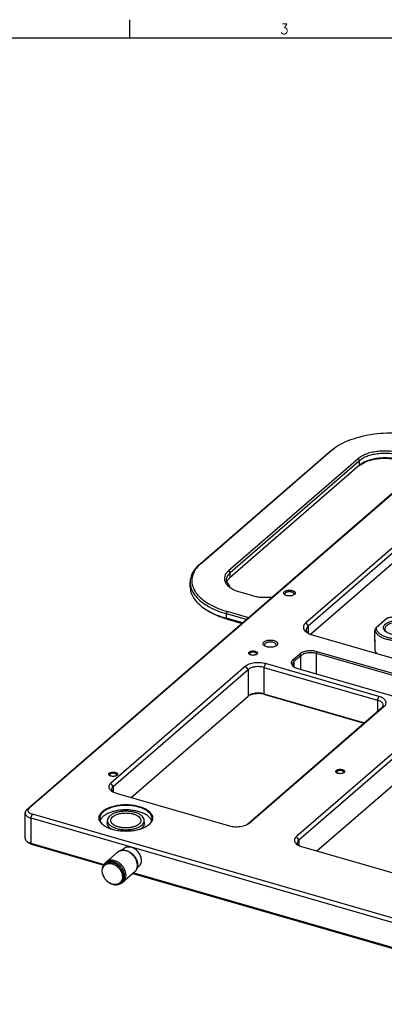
# Model space of a CAD drawing. Header units: inches. Extents: x 0 to 882, y 0 to 559.
# Tile 4 of 22: x 181 to 307, y 220 to 559. Entities that reach past the tile are written whole.
import ezdxf

# ---------------------------------------------------------------- set-up
doc = ezdxf.new("R2010")
doc.units = ezdxf.units.IN
doc.layers.add('1', color=7, linetype='Continuous')
doc.styles.add('CONVERTER_11', font='txt.shx', dxfattribs={"width": 0.9})

# ---------------------------------------------------------------- blocks, each defined once
blk = doc.blocks.new('E7018-24104', base_point=(183.18, 199.86))
at = {"color": 7, "linetype": 'Continuous'}
for p, q in [((416.51, 488.8), (183.71, 287.19)), ((417.38, 489.42), (184.58, 287.8)), ((354.59, 416.44), (279.59, 351.48)), ((355.45, 415.32), (280.45, 350.37)), ((355.45, 411.86), (281.22, 347.57)), ((272.46, 361.2), (272.59, 361.07)), ((275.45, 361.09), (275.6, 361.3)), ((280.16, 348.16), (280.35, 347.97)), ((281.78, 347.39), (326.82, 334.39)), ((265.51, 343.67), (265.66, 343.52)), ((269.29, 343.56), (269.42, 343.8)), ((260.36, 340.67), (260.43, 340.61)), ((262.61, 340.63), (262.65, 340.67)), ((275.24, 338.88), (277.44, 340.79)), ((277.88, 340.23), (275.68, 338.32)), ((320.89, 330.12), (283.34, 340.96)), ((321.78, 330.59), (283.59, 341.61)), ((303.57, 341.58), (304.1, 340.94)), ((258.93, 336.58), (212.59, 296.45)), ((213.45, 295.33), (259.79, 335.47)), ((265.26, 336.2), (304.23, 324.95)), ((304.73, 326.25), (265.76, 337.5)), ((275.44, 336.56), (275.67, 336.33)), ((276.89, 335.81), (313.82, 325.15)), ((219.58, 291.55), (259.79, 326.37)), ((259.78, 326.36), (260.08, 326.53)), ((265.26, 327.11), (299.82, 317.13)), ((265.51, 326.89), (299.69, 317.02)), ((305.69, 322.22), (259.55, 282.25)), ((260.22, 282.7), (306.56, 322.83)), ((322.72, 318.17), (276.38, 278.04)), ((277.24, 276.92), (323.58, 317.05)), ((283.37, 273.13), (324.83, 309.04)), ((212.3, 299.05), (212.37, 298.99)), ((214.55, 299.01), (214.59, 299.05)), ((290.36, 299.94), (290.39, 299.91)), ((292.55, 299.91), (292.58, 299.94)), ((213.22, 293.57), (213.32, 293.47)), ((214.42, 293.04), (253.39, 281.79)), ((183.18, 277.53), (183.18, 286.19)), ((185.18, 284.46), (446.02, 209.16)), ((446.52, 210.46), (185.68, 285.76)), ((209.11, 283.9), (209.01, 283.51)), ((209.11, 283.13), (209.99, 282.07)), ((211.45, 283.17), (211.29, 282.39)), ((212.13, 281.1), (213.25, 280.47)), ((222.35, 280.47), (223.47, 281.1)), ((224.32, 282.39), (224.15, 283.17)), ((226.6, 283.51), (226.49, 283.9)), ((183.91, 276.37), (184.73, 275.8)), ((185.18, 275.8), (210.39, 268.52)), ((185.68, 275.36), (210.22, 268.28)), ((277.01, 275.15), (277.11, 275.05)), ((278.21, 274.62), (317.18, 263.37)), ((220.24, 265.38), (401.9, 212.94)), ((220.49, 265.6), (402.13, 213.17))]:
    blk.add_line(p, q, dxfattribs=at)
at = {"color": 1, "linetype": 'Continuous'}
for p, q in [((279.59, 351.48), (280.45, 350.37)), ((280.45, 350.37), (280.45, 347.91)), ((275.24, 338.88), (275.68, 338.32)), ((277.44, 340.79), (277.88, 340.23)), ((277.88, 335.52), (277.88, 340.23)), ((283.34, 340.96), (283.59, 341.61)), ((283.34, 333.95), (283.34, 340.96)), ((259.79, 335.47), (258.93, 336.58)), ((259.79, 335.47), (259.79, 326.37)), ((265.76, 337.5), (265.26, 336.2)), ((265.26, 336.2), (265.26, 327.11)), ((275.68, 336.33), (275.68, 338.32)), ((265.51, 326.89), (265.26, 327.11)), ((304.23, 324.95), (304.73, 326.25)), ((304.23, 324.95), (304.23, 320.95)), ((306.56, 322.83), (305.69, 322.22)), ((213.45, 295.33), (212.59, 296.45)), ((213.45, 295.33), (213.45, 293.4)), ((183.71, 287.19), (184.58, 287.8)), ((185.18, 284.46), (185.68, 285.76)), ((185.18, 284.46), (185.18, 275.8)), ((260.22, 282.7), (259.76, 282.37)), ((277.24, 276.92), (276.38, 278.04)), ((185.68, 275.36), (185.18, 275.8)), ((277.24, 276.92), (277.24, 274.99))]:
    blk.add_line(p, q, dxfattribs=at)
at = {"color": 7, "linetype": 'Continuous'}
for points, knots in [([(276.01, 361.75), (275.99, 361.85), (275.95, 362.07), (275.68, 362.33), (275.3, 362.53), (274.83, 362.68), (274.29, 362.76), (273.73, 362.76), (273.19, 362.68), (272.72, 362.53), (272.34, 362.33), (272.08, 362.07), (271.98, 361.75), (272.08, 361.44), (272.34, 361.18), (272.72, 360.97), (273.19, 360.83), (273.73, 360.75), (274.29, 360.75), (274.83, 360.83), (275.3, 360.97), (275.68, 361.18), (275.95, 361.44), (275.99, 361.66), (276.01, 361.75)], [0, 0, 0, 0, 0.293149, 0.643799, 1.074196, 1.577203, 2.129259, 2.698518, 3.250573, 3.753581, 4.183977, 4.534627, 4.827777, 5.120926, 5.471576, 5.901972, 6.40498, 6.957035, 7.526294, 8.07835, 8.581357, 9.011754, 9.362404, 9.655553, 9.655553, 9.655553, 9.655553]), ([(275.56, 361.61), (275.51, 361.68), (275.4, 361.83), (275.13, 361.99), (274.8, 362.11), (274.42, 362.19), (274.01, 362.22), (273.6, 362.19), (273.22, 362.11), (272.89, 361.99), (272.63, 361.83), (272.46, 361.64), (272.39, 361.41), (272.44, 361.27), (272.46, 361.2)], [0, 0, 0, 0, 0.250553, 0.554041, 0.908964, 1.303043, 1.71805, 2.133058, 2.527137, 2.88206, 3.185547, 3.4361, 3.650213, 3.864326, 3.864326, 3.864326, 3.864326]), ([(275.6, 361.3), (275.6, 361.36), (275.62, 361.46), (275.58, 361.56), (275.56, 361.61)], [0, 0, 0, 0, 0.1570755, 0.3200218, 0.3200218, 0.3200218, 0.3200218]), ([(279.59, 351.48), (279.41, 351.31), (279.09, 351), (278.8, 350.4), (278.76, 349.77), (278.97, 349.17), (279.41, 348.61), (280.04, 348.12), (280.85, 347.69), (281.46, 347.49), (281.78, 347.39)], [0, 0, 0, 0, 0.722908, 1.354864, 1.943911, 2.554973, 3.243893, 4.040891, 4.952336, 5.967927, 5.967927, 5.967927, 5.967927]), ([(280.45, 350.37), (280.29, 350.2), (279.98, 349.9), (279.75, 349.3), (279.81, 348.67), (280.04, 348.34), (280.16, 348.16)], [0, 0, 0, 0, 0.693911, 1.292184, 1.865677, 2.498446, 2.498446, 2.498446, 2.498446]), ([(269.94, 344.37), (269.92, 344.48), (269.88, 344.72), (269.6, 345.03), (269.19, 345.28), (268.68, 345.47), (268.08, 345.59), (267.44, 345.63), (266.8, 345.59), (266.21, 345.47), (265.69, 345.28), (265.29, 345.03), (265.01, 344.72), (264.91, 344.37), (265.01, 344.01), (265.29, 343.71), (265.69, 343.45), (266.21, 343.26), (266.8, 343.14), (267.44, 343.1), (268.08, 343.14), (268.68, 343.26), (269.19, 343.45), (269.6, 343.71), (269.88, 344.01), (269.92, 344.25), (269.94, 344.37)], [0, 0, 0, 0, 0.334551, 0.726039, 1.200239, 1.754805, 2.370553, 3.019001, 3.667449, 4.283197, 4.837763, 5.311962, 5.703451, 6.038002, 6.372553, 6.764041, 7.238241, 7.792807, 8.408555, 9.057003, 9.70545, 10.321198, 10.875764, 11.349964, 11.741453, 12.076003, 12.076003, 12.076003, 12.076003]), ([(263.01, 341.12), (262.99, 341.19), (262.96, 341.35), (262.76, 341.54), (262.48, 341.7), (262.12, 341.81), (261.72, 341.87), (261.3, 341.87), (260.89, 341.81), (260.54, 341.7), (260.25, 341.54), (260.06, 341.35), (259.98, 341.12), (260.06, 340.88), (260.25, 340.69), (260.54, 340.53), (260.89, 340.42), (261.3, 340.36), (261.72, 340.36), (262.12, 340.42), (262.48, 340.53), (262.76, 340.69), (262.96, 340.88), (262.99, 341.04), (263.01, 341.12)], [0, 0, 0, 0, 0.219862, 0.48285, 0.805647, 1.182902, 1.596944, 2.023888, 2.43793, 2.815186, 3.137982, 3.400971, 3.620832, 3.840694, 4.103682, 4.426479, 4.803735, 5.217776, 5.644721, 6.058762, 6.436018, 6.758815, 7.021803, 7.241665, 7.241665, 7.241665, 7.241665]), ([(269.42, 343.8), (269.43, 343.89), (269.45, 344.07), (269.3, 344.33), (269.05, 344.54), (268.71, 344.72), (268.28, 344.85), (267.81, 344.93), (267.31, 344.94), (266.82, 344.9), (266.37, 344.79), (265.99, 344.64), (265.69, 344.43), (265.49, 344.2), (265.41, 343.92), (265.48, 343.76), (265.51, 343.67)], [0, 0, 0, 0, 0.251788, 0.525341, 0.852666, 1.242875, 1.688899, 2.174199, 2.677061, 3.173721, 3.641121, 4.059793, 4.417448, 4.714392, 4.971255, 5.229842, 5.229842, 5.229842, 5.229842]), ([(283.59, 341.61), (283.32, 341.68), (282.78, 341.81), (281.92, 341.91), (281.05, 341.92), (280.18, 341.85), (279.36, 341.7), (278.62, 341.47), (277.97, 341.18), (277.61, 340.91), (277.44, 340.79)], [0, 0, 0, 0, 0.823884, 1.688811, 2.57061, 3.443941, 4.284045, 5.068546, 5.779501, 6.406054, 6.406054, 6.406054, 6.406054]), ([(303.3, 342.62), (303.31, 342.44), (303.34, 342.08), (303.49, 341.75), (303.57, 341.58)], [0, 0, 0, 0, 0.52657, 1.078857, 1.078857, 1.078857, 1.078857]), ([(262.65, 340.67), (262.67, 340.72), (262.72, 340.82), (262.68, 341), (262.56, 341.16), (262.36, 341.28), (262.11, 341.38), (261.82, 341.44), (261.51, 341.46), (261.19, 341.44), (260.9, 341.38), (260.65, 341.28), (260.45, 341.16), (260.33, 341), (260.29, 340.82), (260.34, 340.72), (260.36, 340.67)], [0, 0, 0, 0, 0.168607, 0.331617, 0.520184, 0.750053, 1.021212, 1.324137, 1.644112, 1.964088, 2.267012, 2.538171, 2.76804, 2.956606, 3.119616, 3.288223, 3.288223, 3.288223, 3.288223]), ([(275.24, 338.88), (275.11, 338.75), (274.87, 338.52), (274.65, 338.07), (274.62, 337.6), (274.78, 337.14), (275.11, 336.73), (275.58, 336.36), (276.19, 336.04), (276.65, 335.89), (276.89, 335.81)], [0, 0, 0, 0, 0.54218, 1.016147, 1.457931, 1.916228, 2.432916, 3.030663, 3.714246, 4.475937, 4.475937, 4.475937, 4.475937]), ([(283.34, 340.96), (283.1, 341.02), (282.62, 341.14), (281.86, 341.22), (281.08, 341.24), (280.31, 341.17), (279.58, 341.04), (278.92, 340.84), (278.34, 340.58), (278.02, 340.34), (277.88, 340.23)], [0, 0, 0, 0, 0.732342, 1.501167, 2.284989, 3.061284, 3.808044, 4.505379, 5.13734, 5.694276, 5.694276, 5.694276, 5.694276]), ([(265.76, 337.5), (265.46, 337.57), (264.85, 337.72), (263.9, 337.83), (262.93, 337.84), (261.97, 337.76), (261.06, 337.6), (260.23, 337.34), (259.51, 337.02), (259.11, 336.72), (258.93, 336.58)], [0, 0, 0, 0, 0.915428, 1.876459, 2.856237, 3.826606, 4.760057, 5.631725, 6.421677, 7.117847, 7.117847, 7.117847, 7.117847]), ([(265.26, 336.2), (265.02, 336.26), (264.53, 336.38), (263.77, 336.46), (263, 336.48), (262.23, 336.41), (261.5, 336.28), (260.84, 336.07), (260.26, 335.82), (259.94, 335.58), (259.79, 335.47)], [0, 0, 0, 0, 0.732341, 1.501166, 2.284987, 3.061282, 3.808041, 4.505375, 5.137335, 5.694271, 5.694271, 5.694271, 5.694271]), ([(275.68, 338.32), (275.54, 338.19), (275.29, 337.95), (275.11, 337.47), (275.16, 336.97), (275.35, 336.7), (275.44, 336.56)], [0, 0, 0, 0, 0.555131, 1.03375, 1.492546, 1.998763, 1.998763, 1.998763, 1.998763]), ([(265.26, 327.11), (265.02, 327.16), (264.53, 327.29), (263.77, 327.37), (263, 327.38), (262.23, 327.32), (261.5, 327.18), (260.84, 326.98), (260.26, 326.72), (259.94, 326.48), (259.79, 326.37)], [0, 0, 0, 0, 0.732341, 1.501165, 2.284987, 3.061281, 3.80804, 4.505374, 5.137334, 5.69427, 5.69427, 5.69427, 5.69427]), ([(265.51, 326.89), (265.21, 326.96), (264.6, 327.11), (263.65, 327.2), (262.68, 327.19), (261.73, 327.07), (260.86, 326.87), (260.33, 326.64), (260.08, 326.53)], [0, 0, 0, 0, 0.918271, 1.883987, 2.863614, 3.822434, 4.72751, 5.550874, 5.550874, 5.550874, 5.550874]), ([(305.69, 322.22), (305.81, 322.33), (306.03, 322.54), (306.22, 322.94), (306.25, 323.36), (306.1, 323.76), (305.81, 324.13), (305.39, 324.46), (304.85, 324.75), (304.44, 324.88), (304.23, 324.95)], [0, 0, 0, 0, 0.481939, 0.903243, 1.295941, 1.703316, 2.162596, 2.693928, 3.301559, 3.978621, 3.978621, 3.978621, 3.978621]), ([(306.56, 322.83), (306.7, 322.97), (306.97, 323.24), (307.21, 323.74), (307.25, 324.26), (307.07, 324.76), (306.71, 325.23), (306.18, 325.64), (305.51, 325.99), (305, 326.16), (304.73, 326.25)], [0, 0, 0, 0, 0.602423, 1.129052, 1.619924, 2.129143, 2.703242, 3.367406, 4.126943, 4.973267, 4.973267, 4.973267, 4.973267]), ([(292.97, 300.43), (292.95, 300.51), (292.92, 300.67), (292.72, 300.86), (292.44, 301.02), (292.08, 301.13), (291.68, 301.19), (291.26, 301.19), (290.86, 301.13), (290.5, 301.02), (290.21, 300.86), (290.02, 300.67), (289.94, 300.43), (290.02, 300.2), (290.21, 300), (290.5, 299.85), (290.86, 299.74), (291.26, 299.68), (291.68, 299.68), (292.08, 299.74), (292.44, 299.85), (292.72, 300), (292.92, 300.2), (292.95, 300.36), (292.97, 300.43)], [0, 0, 0, 0, 0.219862, 0.48285, 0.805647, 1.182902, 1.596944, 2.023888, 2.43793, 2.815186, 3.137982, 3.400971, 3.620832, 3.840694, 4.103682, 4.426479, 4.803735, 5.217776, 5.644721, 6.058762, 6.436018, 6.758815, 7.021803, 7.241665, 7.241665, 7.241665, 7.241665]), ([(214.95, 299.49), (214.93, 299.57), (214.9, 299.73), (214.7, 299.92), (214.42, 300.08), (214.06, 300.19), (213.66, 300.25), (213.24, 300.25), (212.83, 300.19), (212.48, 300.08), (212.19, 299.92), (212, 299.73), (211.92, 299.49), (212, 299.26), (212.19, 299.06), (212.48, 298.91), (212.83, 298.8), (213.24, 298.74), (213.66, 298.74), (214.06, 298.8), (214.42, 298.91), (214.7, 299.06), (214.9, 299.26), (214.93, 299.42), (214.95, 299.49)], [0, 0, 0, 0, 0.219862, 0.48285, 0.805647, 1.182902, 1.596944, 2.023888, 2.43793, 2.815186, 3.137982, 3.400971, 3.620832, 3.840694, 4.103682, 4.426479, 4.803735, 5.217776, 5.644721, 6.058762, 6.436018, 6.758815, 7.021803, 7.241665, 7.241665, 7.241665, 7.241665]), ([(214.59, 299.05), (214.61, 299.1), (214.66, 299.2), (214.62, 299.38), (214.5, 299.54), (214.3, 299.66), (214.05, 299.76), (213.76, 299.82), (213.45, 299.84), (213.13, 299.82), (212.84, 299.76), (212.59, 299.66), (212.39, 299.54), (212.27, 299.38), (212.23, 299.2), (212.28, 299.1), (212.3, 299.05)], [0, 0, 0, 0, 0.168606, 0.331616, 0.520183, 0.750052, 1.021212, 1.324136, 1.644111, 1.964086, 2.267009, 2.538168, 2.768036, 2.956602, 3.119611, 3.288218, 3.288218, 3.288218, 3.288218]), ([(292.58, 299.94), (292.61, 300), (292.68, 300.1), (292.66, 300.29), (292.55, 300.45), (292.35, 300.59), (292.1, 300.69), (291.8, 300.76), (291.47, 300.78), (291.14, 300.76), (290.84, 300.69), (290.58, 300.59), (290.39, 300.45), (290.27, 300.29), (290.26, 300.1), (290.33, 300), (290.36, 299.94)], [0, 0, 0, 0, 0.182773, 0.35072, 0.540258, 0.773058, 1.051301, 1.365108, 1.698138, 2.031167, 2.344973, 2.623216, 2.856016, 3.045554, 3.2135, 3.396274, 3.396274, 3.396274, 3.396274]), ([(212.59, 296.45), (212.44, 296.31), (212.17, 296.05), (211.93, 295.55), (211.89, 295.03), (212.07, 294.52), (212.44, 294.06), (212.97, 293.64), (213.64, 293.29), (214.15, 293.12), (214.42, 293.04)], [0, 0, 0, 0, 0.602421, 1.129049, 1.61992, 2.129138, 2.703237, 3.3674, 4.126936, 4.973259, 4.973259, 4.973259, 4.973259]), ([(213.45, 295.33), (213.32, 295.2), (213.07, 294.96), (212.89, 294.48), (212.94, 293.98), (213.12, 293.71), (213.22, 293.57)], [0, 0, 0, 0, 0.555127, 1.033744, 1.492537, 1.99875, 1.99875, 1.99875, 1.99875]), ([(184.58, 287.8), (184.47, 287.69), (184.26, 287.48), (184.14, 287.05), (184.26, 286.63), (184.59, 286.26), (185.07, 285.96), (185.47, 285.83), (185.68, 285.76)], [0, 0, 0, 0, 0.469784, 0.871244, 1.272703, 1.742487, 2.311524, 2.976999, 2.976999, 2.976999, 2.976999]), ([(227, 284.47), (226.96, 284.79), (226.87, 285.49), (226.2, 286.42), (225.22, 287.25), (223.92, 287.95), (222.36, 288.5), (220.62, 288.88), (218.75, 289.07), (216.85, 289.07), (214.98, 288.88), (213.24, 288.5), (211.69, 287.95), (210.39, 287.25), (209.4, 286.42), (208.76, 285.49), (208.53, 284.47), (208.76, 283.45), (209.4, 282.51), (210.39, 281.69), (211.69, 280.99), (213.24, 280.43), (214.98, 280.05), (216.85, 279.86), (218.75, 279.86), (220.62, 280.05), (222.36, 280.43), (223.92, 280.99), (225.22, 281.69), (226.2, 282.51), (226.87, 283.45), (226.96, 284.14), (227, 284.47)], [0, 0, 0, 0, 0.977296, 2.06804, 3.340199, 4.812266, 6.467757, 8.267811, 10.159701, 12.083024, 13.974913, 15.774968, 17.430458, 18.902526, 20.174685, 21.265429, 22.242725, 23.220021, 24.310765, 25.582924, 27.054992, 28.710482, 30.510536, 32.402426, 34.325749, 36.217639, 38.017693, 39.673183, 41.145251, 42.41741, 43.508154, 44.48545, 44.48545, 44.48545, 44.48545]), ([(213.3, 288.19), (212.77, 288.01), (211.76, 287.68), (210.46, 286.95), (209.48, 286.1), (208.89, 285.14), (208.72, 284.07), (208.98, 283.45), (209.11, 283.13)], [0, 0, 0, 0, 1.683168, 3.170472, 4.44574, 5.534562, 6.520631, 7.533873, 7.533873, 7.533873, 7.533873]), ([(225.6, 282.04), (225.88, 282.32), (226.42, 282.85), (226.84, 283.87), (226.79, 284.93), (226.27, 285.92), (225.37, 286.79), (224.12, 287.54), (222.6, 288.14), (220.85, 288.56), (218.96, 288.79), (217.03, 288.81), (215.12, 288.64), (213.9, 288.34), (213.3, 288.19)], [0, 0, 0, 0, 1.19464, 2.228867, 3.209367, 4.26895, 5.503212, 6.948324, 8.59505, 10.405202, 12.32284, 14.282093, 16.213525, 18.050068, 18.050068, 18.050068, 18.050068]), ([(183.71, 287.19), (183.63, 287.11), (183.48, 286.97), (183.31, 286.72), (183.2, 286.46), (183.18, 286.28), (183.18, 286.19)], [0, 0, 0, 0, 0.329555, 0.62898, 0.905125, 1.16841, 1.16841, 1.16841, 1.16841]), ([(183.18, 286.19), (183.19, 286.07), (183.22, 285.82), (183.42, 285.48), (183.72, 285.16), (184.12, 284.88), (184.62, 284.64), (184.98, 284.52), (185.18, 284.46)], [0, 0, 0, 0, 0.352572, 0.734622, 1.166664, 1.658082, 2.209302, 2.814444, 2.814444, 2.814444, 2.814444]), ([(213.3, 286.63), (212.82, 286.47), (211.9, 286.18), (210.69, 285.53), (209.72, 284.81), (209.3, 284.19), (209.11, 283.9)], [0, 0, 0, 0, 1.523387, 2.890556, 4.086052, 5.119432, 5.119432, 5.119432, 5.119432]), ([(226.49, 283.9), (226.32, 284.17), (225.93, 284.74), (225.06, 285.43), (223.97, 286.05), (222.67, 286.55), (221.22, 286.92), (219.66, 287.16), (218.03, 287.26), (216.4, 287.2), (214.81, 287.01), (213.8, 286.76), (213.3, 286.63)], [0, 0, 0, 0, 0.96016, 2.060179, 3.310243, 4.700536, 6.207727, 7.799516, 9.43799, 11.082374, 12.691544, 14.226504, 14.226504, 14.226504, 14.226504]), ([(211.29, 282.39), (211.37, 282.16), (211.54, 281.66), (211.92, 281.29), (212.13, 281.1)], [0, 0, 0, 0, 0.7277, 1.565199, 1.565199, 1.565199, 1.565199]), ([(223.47, 281.1), (223.68, 281.29), (224.06, 281.66), (224.24, 282.16), (224.32, 282.39)], [0, 0, 0, 0, 0.837501, 1.565204, 1.565204, 1.565204, 1.565204]), ([(253.39, 281.79), (253.68, 281.71), (254.29, 281.56), (255.24, 281.46), (256.21, 281.44), (257.17, 281.52), (258.08, 281.69), (258.91, 281.94), (259.64, 282.26), (260.03, 282.56), (260.22, 282.7)], [0, 0, 0, 0, 0.915426, 1.876457, 2.856234, 3.826603, 4.760053, 5.631722, 6.421673, 7.117844, 7.117844, 7.117844, 7.117844]), ([(183.18, 277.53), (183.19, 277.42), (183.21, 277.21), (183.36, 276.9), (183.6, 276.62), (183.8, 276.46), (183.91, 276.37)], [0, 0, 0, 0, 0.31015, 0.640841, 1.007511, 1.418738, 1.418738, 1.418738, 1.418738]), ([(276.38, 278.04), (276.23, 277.89), (275.96, 277.63), (275.72, 277.13), (275.69, 276.61), (275.86, 276.1), (276.23, 275.64), (276.76, 275.23), (277.43, 274.87), (277.94, 274.71), (278.21, 274.62)], [0, 0, 0, 0, 0.602421, 1.129049, 1.61992, 2.129138, 2.703236, 3.367399, 4.126934, 4.973257, 4.973257, 4.973257, 4.973257]), ([(183.91, 276.37), (184.1, 276.26), (184.49, 276.01), (184.94, 275.87), (185.18, 275.8)], [0, 0, 0, 0, 0.655514, 1.396114, 1.396114, 1.396114, 1.396114]), ([(184.73, 275.8), (184.87, 275.71), (185.17, 275.53), (185.5, 275.42), (185.68, 275.36)], [0, 0, 0, 0, 0.491637, 1.047089, 1.047089, 1.047089, 1.047089]), ([(277.24, 276.92), (277.11, 276.79), (276.86, 276.54), (276.68, 276.06), (276.73, 275.56), (276.92, 275.29), (277.01, 275.15)], [0, 0, 0, 0, 0.555129, 1.033747, 1.492542, 1.998757, 1.998757, 1.998757, 1.998757])]:
    blk.add_open_spline(points, degree=3, knots=knots, dxfattribs=at)
blk = doc.blocks.new('24991-0S112_2', base_point=(239.87, 351.34))
at = {"color": 7, "linetype": 'Continuous'}
for p, q in [((321.57, 415.08), (328.94, 412.96)), ((243.22, 371.71), (287.72, 410.25)), ((243.74, 372.08), (288.24, 410.62)), ((287.72, 410.25), (288.96, 411.21)), ((288.24, 410.62), (289.45, 411.56)), ((288.96, 411.21), (289.45, 411.56)), ((316.4, 408.61), (312.07, 409.86)), ((297.59, 407.92), (253.09, 369.38)), ((298.11, 407.25), (253.61, 368.71)), ((297.85, 405.46), (300.54, 406.96)), ((316.1, 407.83), (311.77, 409.08)), ((316.1, 406.27), (311.77, 407.52)), ((312.07, 407.26), (316.4, 406.01)), ((318.98, 407.56), (316.4, 408.61)), ((320.85, 405.95), (318.98, 407.56)), ((298.11, 405.69), (253.61, 367.15)), ((316.98, 405.98), (319.36, 404.66)), ((317.33, 405.71), (319.3, 404.61)), ((320.26, 405.44), (319.76, 406)), ((239.87, 363.9), (239.87, 365.46)), ((252.33, 365.69), (253.53, 363.84)), ((252.46, 365.48), (252.76, 366.2)), ((252.76, 366.2), (253.61, 367.15)), ((256.97, 362.14), (261.3, 360.89)), ((264.4, 360.3), (268.13, 360.3)), ((244.46, 356.68), (244.95, 356.34)), ((260.04, 353.29), (252.67, 355.41)), ((259.29, 352.64), (252.37, 354.63)), ((257.94, 351.47), (252.37, 353.08)), ((252.67, 352.82), (257.79, 351.34))]:
    blk.add_line(p, q, dxfattribs=at)
at = {"color": 1, "linetype": 'Continuous'}
for p, q in [((287.72, 410.25), (288.24, 410.62)), ((311.77, 409.08), (312.07, 409.86)), ((297.59, 407.92), (298.11, 407.25)), ((298.11, 405.69), (298.11, 407.25)), ((311.77, 407.52), (311.77, 409.08)), ((311.77, 407.52), (312.07, 407.26)), ((316.4, 408.61), (316.1, 407.83)), ((316.1, 407.83), (316.1, 406.27)), ((316.4, 406.01), (316.1, 406.27)), ((243.22, 371.71), (243.74, 372.08)), ((253.09, 369.38), (253.61, 368.71)), ((253.61, 367.15), (253.61, 368.71)), ((252.37, 354.63), (252.67, 355.41)), ((252.37, 353.08), (252.37, 354.63)), ((252.67, 352.82), (252.37, 353.08))]:
    blk.add_line(p, q, dxfattribs=at)
at = {"color": 7, "linetype": 'Continuous'}
for points, knots in [([(321.57, 415.08), (320.21, 415.43), (317.43, 416.13), (313.08, 416.64), (308.62, 416.78), (304.18, 416.51), (299.92, 415.84), (295.97, 414.78), (292.44, 413.43), (290.41, 412.16), (289.45, 411.56)], [0, 0, 0, 0, 4.198891, 8.601604, 13.099504, 17.578102, 21.924077, 26.032394, 29.814148, 33.206191, 33.206191, 33.206191, 33.206191]), ([(312.07, 409.86), (311.45, 410.01), (310.16, 410.34), (308.15, 410.55), (306.09, 410.59), (304.05, 410.42), (302.12, 410.07), (300.37, 409.53), (298.83, 408.85), (297.99, 408.21), (297.59, 407.92)], [0, 0, 0, 0, 1.940706, 3.978094, 6.055224, 8.112408, 10.091324, 11.939263, 13.61396, 15.089842, 15.089842, 15.089842, 15.089842]), ([(311.77, 409.08), (311.18, 409.23), (309.97, 409.53), (308.07, 409.74), (306.13, 409.77), (304.21, 409.61), (302.38, 409.28), (300.73, 408.76), (299.28, 408.13), (298.49, 407.53), (298.11, 407.25)], [0, 0, 0, 0, 1.830854, 3.752917, 5.712472, 7.653209, 9.520109, 11.263446, 12.843347, 14.235687, 14.235687, 14.235687, 14.235687]), ([(311.77, 407.52), (311.18, 407.67), (309.97, 407.97), (308.07, 408.18), (306.13, 408.21), (304.21, 408.05), (302.38, 407.72), (300.73, 407.21), (299.28, 406.57), (298.49, 405.97), (298.11, 405.69)], [0, 0, 0, 0, 1.830854, 3.752918, 5.712475, 7.653214, 9.520116, 11.263455, 12.843358, 14.2357, 14.2357, 14.2357, 14.2357]), ([(312.07, 407.26), (311.46, 407.41), (310.2, 407.73), (308.24, 407.95), (306.22, 408), (304.23, 407.84), (302.32, 407.53), (301.12, 407.14), (300.54, 406.96)], [0, 0, 0, 0, 1.896372, 3.886344, 5.916825, 7.93204, 9.877215, 11.702341, 11.702341, 11.702341, 11.702341]), ([(319.76, 406), (319.53, 406.19), (319.03, 406.58), (318.16, 407.06), (317.18, 407.49), (316.47, 407.71), (316.1, 407.83)], [0, 0, 0, 0, 0.907663, 1.90046, 2.974308, 4.121017, 4.121017, 4.121017, 4.121017]), ([(316.98, 405.98), (316.84, 406.03), (316.55, 406.14), (316.25, 406.23), (316.1, 406.27)], [0, 0, 0, 0, 0.4562249, 0.923097, 0.923097, 0.923097, 0.923097]), ([(317.33, 405.71), (317.18, 405.76), (316.88, 405.87), (316.56, 405.96), (316.4, 406.01)], [0, 0, 0, 0, 0.4836007, 0.9784876, 0.9784876, 0.9784876, 0.9784876]), ([(243.22, 371.71), (242.72, 371.24), (241.76, 370.34), (240.7, 368.77), (240, 367.14), (239.91, 366.01), (239.87, 365.46)], [0, 0, 0, 0, 2.059717, 3.931129, 5.657032, 7.302568, 7.302568, 7.302568, 7.302568]), ([(243.74, 372.08), (243.16, 371.53), (242.07, 370.48), (240.94, 368.61), (240.4, 366.65), (240.51, 364.65), (241.25, 362.72), (242.58, 360.89), (244.44, 359.22), (246.79, 357.72), (249.57, 356.4), (251.61, 355.75), (252.67, 355.41)], [0, 0, 0, 0, 2.388034, 4.521535, 6.484251, 8.400619, 10.408123, 12.619469, 15.103063, 17.88506, 20.959154, 24.295683, 24.295683, 24.295683, 24.295683]), ([(253.09, 369.38), (252.79, 369.08), (252.21, 368.52), (251.7, 367.46), (251.63, 366.36), (252, 365.28), (252.78, 364.3), (253.9, 363.43), (255.32, 362.68), (256.4, 362.32), (256.97, 362.14)], [0, 0, 0, 0, 1.277136, 2.393589, 3.434237, 4.513781, 5.730871, 7.138898, 8.749117, 10.543326, 10.543326, 10.543326, 10.543326]), ([(239.87, 365.46), (239.95, 364.72), (240.11, 363.19), (241.37, 361.03), (243.25, 359.06), (245.79, 357.29), (248.87, 355.76), (251.17, 355.02), (252.37, 354.63)], [0, 0, 0, 0, 2.20358, 4.591393, 7.291655, 10.36302, 13.808152, 17.590291, 17.590291, 17.590291, 17.590291]), ([(253.61, 368.71), (253.38, 368.48), (252.93, 368.06), (252.47, 367.29), (252.23, 366.48), (252.3, 365.95), (252.33, 365.69)], [0, 0, 0, 0, 0.978702, 1.853087, 2.657478, 3.442874, 3.442874, 3.442874, 3.442874]), ([(239.87, 363.9), (239.93, 363.25), (240.06, 361.91), (241.02, 360.01), (242.49, 358.2), (243.78, 357.21), (244.46, 356.68)], [0, 0, 0, 0, 1.938428, 4.00524, 6.296922, 8.867079, 8.867079, 8.867079, 8.867079]), ([(261.3, 360.89), (261.8, 360.76), (262.82, 360.49), (263.87, 360.36), (264.4, 360.3)], [0, 0, 0, 0, 1.5434, 3.15563, 3.15563, 3.15563, 3.15563]), ([(244.46, 356.68), (245.01, 356.32), (246.15, 355.57), (248.06, 354.62), (250.14, 353.76), (251.61, 353.31), (252.37, 353.08)], [0, 0, 0, 0, 1.979649, 4.10147, 6.356967, 8.733367, 8.733367, 8.733367, 8.733367]), ([(244.95, 356.34), (245.49, 355.98), (246.6, 355.25), (248.46, 354.33), (250.49, 353.49), (251.93, 353.04), (252.67, 352.82)], [0, 0, 0, 0, 1.932138, 4.003036, 6.204401, 8.523768, 8.523768, 8.523768, 8.523768])]:
    blk.add_open_spline(points, degree=3, knots=knots, dxfattribs=at)
blk = doc.blocks.new('stiff_handles', base_point=(239.87, 240.01))
blk.add_blockref('24991-0S112_2', (239.87, 351.34))
blk = doc.blocks.new('bushing_E7018-21702_2', base_point=(303.3, 341.87))
at = {"color": 7, "linetype": 'Continuous'}
for p, q in [((307.54, 353.09), (303.8, 349.85)), ((317.83, 351.73), (317.42, 352.01)), ((303.34, 349.02), (303.57, 349.44)), ((303.34, 345.12), (303.34, 349.02)), ((303.57, 349.44), (303.8, 349.85)), ((306.95, 348.83), (307.34, 348.37)), ((318.8, 349.84), (315.06, 346.6)), ((319.03, 349.84), (318.8, 349.84)), ((319.26, 349.81), (319.03, 349.84)), ((319.26, 345.91), (319.26, 349.81)), ((303.34, 345.67), (303.3, 345.52)), ((303.3, 345.52), (303.3, 342.62)), ((303.3, 345.52), (303.34, 345.12)), ((314.82, 346.19), (314.6, 345.77)), ((319.26, 345.91), (314.6, 341.87)), ((314.6, 341.87), (314.6, 345.77)), ((315.06, 346.6), (314.82, 346.19)), ((319.3, 345.52), (319.26, 345.91)), ((319.3, 345.52), (319.3, 342.62))]:
    blk.add_line(p, q, dxfattribs=at)
for points, knots in [([(316.3, 349.85), (316.27, 350.06), (316.2, 350.5), (315.71, 351.07), (315.02, 351.56), (314.11, 351.94), (313.05, 352.22), (311.89, 352.36), (310.7, 352.36), (309.55, 352.22), (308.49, 351.94), (307.58, 351.56), (306.88, 351.07), (306.42, 350.5), (306.24, 349.85), (306.42, 349.2), (306.88, 348.63), (307.58, 348.14), (308.49, 347.75), (309.55, 347.48), (310.7, 347.34), (311.89, 347.34), (313.05, 347.48), (314.11, 347.75), (315.02, 348.14), (315.71, 348.63), (316.2, 349.2), (316.27, 349.64), (316.3, 349.85)], [0, 0, 0, 0, 0.615678, 1.32296, 2.168458, 3.155241, 4.258678, 5.437873, 6.643239, 7.822434, 8.925871, 9.912655, 10.758151, 11.465434, 12.081112, 12.69679, 13.404073, 14.249569, 15.236353, 16.339789, 17.518984, 18.724351, 19.903546, 21.006983, 21.993766, 22.839263, 23.546546, 24.162224, 24.162224, 24.162224, 24.162224]), ([(317.42, 352.01), (317.13, 352.2), (316.5, 352.59), (315.42, 353.01), (314.2, 353.33), (312.89, 353.54), (311.52, 353.62), (310.15, 353.57), (308.81, 353.42), (307.96, 353.2), (307.54, 353.09)], [0, 0, 0, 0, 1.043593, 2.20717, 3.471256, 4.80844, 6.186343, 7.570035, 8.924237, 10.215488, 10.215488, 10.215488, 10.215488]), ([(318.8, 349.84), (318.78, 350.04), (318.75, 350.44), (318.46, 351.02), (318.02, 351.56), (317.63, 351.86), (317.42, 352.01)], [0, 0, 0, 0, 0.582591, 1.203637, 1.892329, 2.664888, 2.664888, 2.664888, 2.664888]), ([(303.34, 349.02), (303.42, 348.77), (303.59, 348.22), (304.21, 347.52), (305.04, 346.89), (306.09, 346.35), (307.33, 345.92), (308.7, 345.61), (310.16, 345.43), (311.66, 345.4), (313.15, 345.49), (314.12, 345.68), (314.6, 345.77)], [0, 0, 0, 0, 0.798568, 1.701227, 2.740487, 3.921923, 5.232299, 6.645894, 8.128901, 9.642726, 11.146784, 12.601113, 12.601113, 12.601113, 12.601113]), ([(303.8, 349.85), (303.83, 349.59), (303.91, 349.02), (304.45, 348.26), (305.25, 347.58), (306.31, 347.01), (307.58, 346.56), (309, 346.25), (310.53, 346.09), (312.08, 346.1), (313.61, 346.24), (314.58, 346.49), (315.06, 346.6)], [0, 0, 0, 0, 0.797405, 1.687136, 2.724995, 3.92622, 5.27737, 6.746657, 8.290935, 9.860777, 11.404742, 12.87343, 12.87343, 12.87343, 12.87343]), ([(313.24, 351.45), (312.92, 351.51), (312.27, 351.64), (311.26, 351.68), (310.25, 351.62), (309.3, 351.45), (308.45, 351.18), (307.74, 350.82), (307.19, 350.39), (306.86, 349.89), (306.75, 349.33), (306.89, 349), (306.95, 348.83)], [0, 0, 0, 0, 0.981645, 2.000862, 3.018468, 3.99543, 4.896627, 5.695179, 6.378312, 6.956273, 7.47287, 8.000972, 8.000972, 8.000972, 8.000972]), ([(315.2, 348.29), (315.33, 348.42), (315.59, 348.67), (315.8, 349.15), (315.81, 349.64), (315.61, 350.12), (315.23, 350.55), (314.69, 350.92), (314.01, 351.23), (313.51, 351.37), (313.24, 351.45)], [0, 0, 0, 0, 0.566629, 1.05973, 1.522406, 2.01097, 2.570351, 3.221723, 3.966169, 4.79134, 4.79134, 4.79134, 4.79134]), ([(319.26, 349.81), (319.21, 349.98), (319.11, 350.34), (318.8, 350.84), (318.37, 351.32), (318.02, 351.58), (317.83, 351.73)], [0, 0, 0, 0, 0.536446, 1.113627, 1.746582, 2.443559, 2.443559, 2.443559, 2.443559]), ([(314.6, 341.87), (315.04, 341.99), (315.89, 342.21), (317.05, 342.7), (318.01, 343.29), (318.72, 343.97), (319.2, 344.72), (319.27, 345.26), (319.3, 345.52)], [0, 0, 0, 0, 1.376983, 2.635383, 3.754526, 4.729488, 5.578778, 6.351929, 6.351929, 6.351929, 6.351929])]:
    blk.add_open_spline(points, degree=3, knots=knots, dxfattribs=at)
blk = doc.blocks.new('bushings_pogotower', base_point=(303.3, 150.02))
blk.add_blockref('bushing_E7018-21702_2', (303.3, 341.87))
blk = doc.blocks.new('E2812-23753-0__12', base_point=(209.55, 261.42))
at = {"color": 7, "linetype": 'Continuous'}
for p, q in [((210.5, 268.59), (210.85, 268.89)), ((216.13, 262.09), (216.48, 262.39))]:
    blk.add_line(p, q, dxfattribs=at)
for points, knots in [([(210.5, 268.59), (210.33, 268.41), (209.98, 268.05), (209.68, 267.34), (209.56, 266.54), (209.63, 265.69), (209.87, 264.82), (210.29, 263.98), (210.85, 263.21), (211.54, 262.54), (212.31, 262.01), (213.14, 261.64), (213.97, 261.45), (214.78, 261.46), (215.53, 261.65), (215.93, 261.94), (216.13, 262.09)], [0, 0, 0, 0, 0.725683, 1.477866, 2.27558, 3.126667, 4.02797, 4.967606, 5.927856, 6.888106, 7.827743, 8.729046, 9.580132, 10.377847, 11.13003, 11.855712, 11.855712, 11.855712, 11.855712]), ([(215.78, 262.18), (215.95, 262.36), (216.29, 262.72), (216.57, 263.45), (216.66, 264.26), (216.54, 265.13), (216.23, 265.99), (215.75, 266.81), (215.12, 267.54), (214.38, 268.13), (213.57, 268.56), (212.73, 268.8), (211.91, 268.83), (211.16, 268.65), (210.52, 268.26), (210.04, 267.68), (209.75, 266.96), (209.67, 266.15), (209.78, 265.28), (210.09, 264.42), (210.57, 263.6), (211.2, 262.87), (211.94, 262.28), (212.76, 261.85), (213.6, 261.61), (214.41, 261.58), (215.18, 261.75), (215.58, 262.04), (215.78, 262.18)], [0, 0, 0, 0, 0.727295, 1.485056, 2.29396, 3.160546, 4.078154, 5.030289, 5.994583, 6.946719, 7.864326, 8.730913, 9.539816, 10.297577, 11.024872, 11.752167, 12.509928, 13.318832, 14.185419, 15.103026, 16.055162, 17.019455, 17.971591, 18.889198, 19.755785, 20.564688, 21.322449, 22.049744, 22.049744, 22.049744, 22.049744]), ([(212.04, 269.2), (211.89, 269.19), (211.61, 269.15), (211.2, 269.02), (210.82, 268.84), (210.61, 268.67), (210.5, 268.59)], [0, 0, 0, 0, 0.437749, 0.862285, 1.277258, 1.687203, 1.687203, 1.687203, 1.687203]), ([(212.39, 269.51), (212.24, 269.49), (211.96, 269.46), (211.55, 269.33), (211.17, 269.14), (210.96, 268.97), (210.85, 268.89)], [0, 0, 0, 0, 0.437747, 0.862281, 1.277252, 1.687195, 1.687195, 1.687195, 1.687195]), ([(216.13, 262.09), (216.29, 262.26), (216.63, 262.6), (216.93, 263.3), (217.06, 264.07), (217.01, 264.9), (216.79, 265.75), (216.4, 266.58), (215.87, 267.35), (215.21, 268.02), (214.47, 268.57), (213.67, 268.97), (212.85, 269.2), (212.3, 269.2), (212.04, 269.2)], [0, 0, 0, 0, 0.709644, 1.444149, 2.221644, 3.050059, 3.927166, 4.842528, 5.780069, 6.720715, 7.644984, 8.535577, 9.379994, 10.173166, 10.173166, 10.173166, 10.173166]), ([(216.48, 262.39), (216.64, 262.56), (216.98, 262.91), (217.28, 263.6), (217.41, 264.37), (217.36, 265.21), (217.14, 266.06), (216.75, 266.88), (216.22, 267.65), (215.56, 268.33), (214.82, 268.88), (214.02, 269.27), (213.2, 269.51), (212.65, 269.51), (212.39, 269.51)], [0, 0, 0, 0, 0.709644, 1.44415, 2.221645, 3.050061, 3.927168, 4.842531, 5.780072, 6.720719, 7.644989, 8.535582, 9.379999, 10.173172, 10.173172, 10.173172, 10.173172])]:
    blk.add_open_spline(points, degree=3, knots=knots, dxfattribs=at)
blk = doc.blocks.new('bearing_HK0509__13', base_point=(210.33, 261.95))
at = {"color": 7, "linetype": 'Continuous'}
for p, q in [((214.92, 272.68), (211.02, 269.3)), ((214.92, 272.68), (214.99, 272.73)), ((214.99, 272.73), (215.01, 272.75)), ((215.01, 272.75), (215.2, 272.89)), ((215.2, 272.89), (215.27, 272.93)), ((215.27, 272.93), (215.4, 273.01)), ((215.4, 273.01), (215.41, 273.02)), ((215.41, 273.02), (215.54, 273.09)), ((215.54, 273.09), (215.63, 273.13)), ((215.63, 273.13), (215.85, 273.21)), ((215.85, 273.21), (216.09, 273.28)), ((216.09, 273.28), (216.35, 273.34)), ((216.35, 273.34), (216.57, 273.37)), ((216.57, 273.37), (216.82, 273.39)), ((216.82, 273.39), (217.07, 273.39)), ((217.07, 273.39), (217.33, 273.37)), ((217.33, 273.37), (217.47, 273.35)), ((217.47, 273.35), (217.58, 273.33)), ((217.58, 273.33), (217.84, 273.28)), ((217.84, 273.28), (218.09, 273.21)), ((218.09, 273.21), (218.34, 273.12)), ((218.34, 273.12), (218.59, 273.02)), ((218.59, 273.02), (218.84, 272.91)), ((218.84, 272.91), (219.08, 272.78)), ((219.08, 272.78), (219.31, 272.64)), ((219.31, 272.64), (219.76, 272.32)), ((219.76, 272.32), (219.98, 272.14)), ((219.98, 272.14), (220.19, 271.95)), ((220.19, 271.95), (220.38, 271.74)), ((220.38, 271.74), (220.57, 271.53)), ((220.57, 271.53), (220.75, 271.31)), ((220.75, 271.31), (220.91, 271.09)), ((220.91, 271.09), (221.07, 270.85)), ((221.07, 270.85), (221.28, 270.47)), ((210.35, 268.44), (210.33, 268.4)), ((210.47, 268.65), (210.35, 268.44)), ((210.52, 268.74), (210.47, 268.65)), ((210.6, 268.85), (210.52, 268.74)), ((210.61, 268.87), (210.6, 268.85)), ((210.71, 268.99), (210.61, 268.87)), ((210.76, 269.04), (210.71, 268.99)), ((210.93, 269.22), (210.76, 269.04)), ((211.02, 269.3), (210.93, 269.22)), ((221.28, 270.47), (221.44, 270.14)), ((221.44, 270.14), (221.45, 270.11)), ((221.45, 270.11), (221.55, 269.86)), ((221.55, 269.86), (221.64, 269.6)), ((221.64, 269.6), (221.71, 269.34)), ((221.76, 267.55), (221.7, 267.3)), ((221.71, 269.34), (221.76, 269.08)), ((221.76, 269.08), (221.81, 268.82)), ((221.8, 267.79), (221.76, 267.55)), ((221.83, 268.05), (221.8, 267.79)), ((221.81, 268.82), (221.83, 268.56)), ((221.83, 268.56), (221.84, 268.3)), ((221.84, 268.3), (221.83, 268.05)), ((220.81, 265.87), (216.91, 262.5)), ((220.99, 266.04), (220.81, 265.87)), ((221.15, 266.23), (220.99, 266.04)), ((221.16, 266.24), (221.15, 266.23)), ((221.3, 266.44), (221.16, 266.24)), ((221.42, 266.63), (221.3, 266.44)), ((221.53, 266.84), (221.42, 266.63)), ((221.63, 267.07), (221.53, 266.84)), ((221.67, 267.2), (221.63, 267.07)), ((221.7, 267.3), (221.67, 267.2)), ((215.93, 261.95), (215.96, 261.96)), ((215.96, 261.96), (216.09, 262)), ((216.09, 262), (216.28, 262.09)), ((216.28, 262.09), (216.51, 262.21)), ((216.51, 262.21), (216.52, 262.22)), ((216.52, 262.22), (216.72, 262.35)), ((216.72, 262.35), (216.91, 262.5))]:
    blk.add_line(p, q, dxfattribs=at)
at = {"color": 1, "linetype": 'Continuous'}
for points, knots in [([(219.85, 272.06), (219.58, 272.27), (219.06, 272.69), (218.17, 273.11), (217.26, 273.34), (216.38, 273.34), (215.57, 273.14), (215.13, 272.83), (214.92, 272.68)], [0, 0, 0, 0, 1.021792, 2.003709, 2.930812, 3.798132, 4.613609, 5.398611, 5.398611, 5.398611, 5.398611]), ([(220.81, 265.88), (220.98, 266.06), (221.34, 266.42), (221.65, 267.14), (221.79, 267.95), (221.74, 268.82), (221.5, 269.7), (221.1, 270.56), (220.55, 271.37), (220.08, 271.83), (219.85, 272.06)], [0, 0, 0, 0, 0.739835, 1.505526, 2.315831, 3.179001, 4.092807, 5.046537, 6.023632, 7.004394, 7.004394, 7.004394, 7.004394]), ([(212.34, 269.91), (212.1, 269.85), (211.61, 269.74), (211.21, 269.45), (211.02, 269.3)], [0, 0, 0, 0, 0.749513, 1.474718, 1.474718, 1.474718, 1.474718]), ([(216.91, 262.5), (217.09, 262.68), (217.45, 263.06), (217.77, 263.82), (217.89, 264.66), (217.82, 265.56), (217.55, 266.47), (217.1, 267.36), (216.5, 268.17), (215.77, 268.87), (214.95, 269.42), (214.08, 269.79), (213.2, 269.99), (212.62, 269.94), (212.34, 269.91)], [0, 0, 0, 0, 0.764882, 1.558194, 2.400098, 3.29869, 4.25028, 5.241885, 6.25437, 7.265634, 8.253746, 9.200082, 10.092517, 10.928542, 10.928542, 10.928542, 10.928542])]:
    blk.add_open_spline(points, degree=3, knots=knots, dxfattribs=at)
at = {"color": 7, "linetype": 'Continuous'}
for points, knots in [([(220.81, 265.87), (220.81, 265.87), (220.81, 265.88), (220.81, 265.88), (220.81, 265.88)], [0, 0, 0, 0, 0.002022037, 0.004044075, 0.004044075, 0.004044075, 0.004044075]), ([(216.91, 262.5), (216.91, 262.5), (216.91, 262.5), (216.91, 262.5), (216.91, 262.5)], [0, 0, 0, 0, 0.002020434, 0.00404087, 0.00404087, 0.00404087, 0.00404087])]:
    blk.add_open_spline(points, degree=3, knots=knots, dxfattribs=at)
blk = doc.blocks.new('24791-0S111__14', base_point=(216.47, 267.31))
at = {"color": 7, "linetype": 'Continuous'}
for p, q in [((217.09, 273.9), (216.47, 273.36)), ((220.07, 272.05), (220.14, 272)), ((220.14, 272), (220.17, 271.96)), ((220.55, 271.56), (220.62, 271.48)), ((220.62, 271.48), (220.74, 271.32)), ((220.75, 271.31), (220.88, 271.14)), ((220.88, 271.14), (220.9, 271.1)), ((222.33, 267.85), (221.71, 267.31))]:
    blk.add_line(p, q, dxfattribs=at)
blk.add_open_spline([(222.33, 267.85), (222.49, 268.02), (222.81, 268.35), (223.09, 269.01), (223.2, 269.75), (223.14, 270.55), (222.91, 271.36), (222.52, 272.14), (222, 272.86), (221.36, 273.48), (220.64, 273.98), (219.88, 274.32), (219.1, 274.49), (218.35, 274.49), (217.65, 274.3), (217.28, 274.03), (217.09, 273.9)], degree=3, knots=[0, 0, 0, 0, 0.675054, 1.374759, 2.11682, 2.908528, 3.74695, 4.621031, 5.514287, 6.407543, 7.281624, 8.120045, 8.911753, 9.653814, 10.353519, 11.028572, 11.028572, 11.028572, 11.028572], dxfattribs=at)
blk = doc.blocks.new('bearing_assy1_5', base_point=(209.55, 261.42))
for name, p in [('24791-0S111__14', (216.47, 267.31)), ('bearing_HK0509__13', (210.33, 261.95)), ('E2812-23753-0__12', (209.55, 261.42))]:
    blk.add_blockref(name, p)
blk = doc.blocks.new('bearings', base_point=(209.55, 180.19))
blk.add_blockref('bearing_assy1_5', (209.55, 261.42))
blk = doc.blocks.new('6960-0041-0_6', base_point=(211.45, 280.39))
at = {"color": 7, "linetype": 'Continuous'}
for p, q in [((211.45, 282.65), (211.45, 283.6)), ((224.15, 282.65), (224.15, 283.6))]:
    blk.add_line(p, q, dxfattribs=at)
for points, knots in [([(224.15, 283.6), (224.12, 283.84), (224.04, 284.36), (223.51, 285.04), (222.74, 285.64), (221.73, 286.13), (220.53, 286.5), (219.2, 286.72), (217.8, 286.8), (216.4, 286.72), (215.07, 286.5), (213.87, 286.13), (212.86, 285.64), (212.09, 285.04), (211.56, 284.36), (211.49, 283.84), (211.45, 283.6)], [0, 0, 0, 0, 0.72422, 1.543308, 2.510123, 3.634271, 4.896291, 6.258832, 7.67408, 9.089329, 10.451869, 11.713889, 12.838038, 13.804852, 14.62394, 15.34816, 15.34816, 15.34816, 15.34816]), ([(222.95, 283.6), (222.92, 283.81), (222.85, 284.27), (222.35, 284.86), (221.63, 285.36), (220.7, 285.76), (219.61, 286.04), (218.41, 286.18), (217.19, 286.18), (216, 286.04), (214.9, 285.76), (213.97, 285.36), (213.25, 284.86), (212.77, 284.27), (212.59, 283.6), (212.77, 282.93), (213.25, 282.34), (213.97, 281.84), (214.9, 281.44), (216, 281.16), (217.19, 281.02), (218.41, 281.02), (219.61, 281.16), (220.7, 281.44), (221.63, 281.84), (222.35, 282.34), (222.85, 282.93), (222.92, 283.39), (222.95, 283.6)], [0, 0, 0, 0, 0.634148, 1.362649, 2.233511, 3.249898, 4.386438, 5.601009, 6.842536, 8.057107, 9.193647, 10.210034, 11.080896, 11.809397, 12.443545, 13.077693, 13.806195, 14.677056, 15.693443, 16.829983, 18.044554, 19.286082, 20.500652, 21.637193, 22.653579, 23.524441, 24.252942, 24.88709, 24.88709, 24.88709, 24.88709]), ([(211.45, 283.6), (211.49, 283.34), (211.57, 282.8), (212.16, 282.09), (213, 281.48), (214.1, 280.98), (215.4, 280.63), (216.82, 280.43), (218.29, 280.4), (219.74, 280.55), (221.09, 280.84), (221.9, 281.19), (222.29, 281.35)], [0, 0, 0, 0, 0.761672, 1.631878, 2.667676, 3.875236, 5.227729, 6.678624, 8.170486, 9.641752, 11.032907, 12.292949, 12.292949, 12.292949, 12.292949]), ([(222.29, 281.35), (222.56, 281.5), (223.07, 281.78), (223.67, 282.34), (224.07, 282.94), (224.13, 283.39), (224.15, 283.6)], [0, 0, 0, 0, 0.924725, 1.728245, 2.424897, 3.056211, 3.056211, 3.056211, 3.056211])]:
    blk.add_open_spline(points, degree=3, knots=knots, dxfattribs=at)
blk = doc.blocks.new('holeplugs', base_point=(211.45, 195.15))
blk.add_blockref('6960-0041-0_6', (211.45, 280.39))
blk = doc.blocks.new('smallparts', base_point=(209.55, 150.02))
for name, p in [('bearings', (209.55, 180.19)), ('holeplugs', (211.45, 195.15)), ('stiff_handles', (239.87, 240.01)), ('bushings_pogotower', (303.3, 150.02))]:
    blk.add_blockref(name, p)
blk = doc.blocks.new('E7018-64104_wpi_small_stiffener_assy', base_point=(183.18, 150.02))
for name, p in [('E7018-24104', (183.18, 199.86)), ('smallparts', (209.55, 150.02))]:
    blk.add_blockref(name, p)
blk = doc.blocks.new('gen1', base_point=(419, 242))
blk.add_blockref('E7018-64104_wpi_small_stiffener_assy', (183.18, 150.02))
blk = doc.blocks.new('Drawing_Grid_Zones', base_point=(6.35, 6.35))
at = {"layer": '1', "color": 4, "linetype": 'Continuous'}
blk.add_line((219.075, 558.8), (219.075, 552.45), dxfattribs=at)
at = {"layer": '1', "color": 4, "insert": (272.25625, 555.625), "char_height": 3.5, "attachment_point": 5, "line_spacing_factor": 1.080432, "style": 'CONVERTER_11'}
blk.add_mtext('3', dxfattribs=at)
blk = doc.blocks.new('D_Size_Verigy_Frame', base_point=(6.35, 6.35))
at = {"layer": '1', "color": 7, "linetype": 'Continuous'}
blk.add_line((854.25, 552.45), (9.35, 552.45), dxfattribs=at)
at = {"layer": '1'}
blk.add_blockref('Drawing_Grid_Zones', (6.35, 6.35), dxfattribs=at)
blk = doc.blocks.new('1')
for name, p in [('D_Size_Verigy_Frame', (6.35, 6.35)), ('gen1', (419, 242))]:
    blk.add_blockref(name, p)

msp = doc.modelspace()

# ---------------------------------------------------------------- block references
at = {"layer": '1'}
msp.add_blockref('1', (0, 0), dxfattribs=at)

doc.saveas('drawing.dxf')
